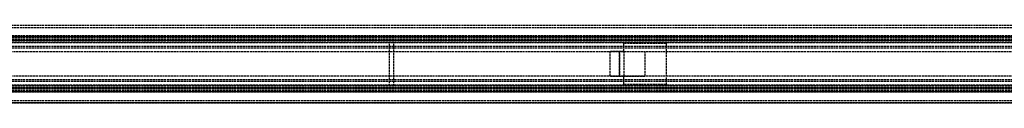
# Model space of a CAD drawing. Header units: millimetres. Extents: x 0 to 2800, y 0 to 55.
# Tile 7 of 8: x 700 to 1400, y 0 to 55. Entities that reach past the tile are written whole.
import ezdxf

# ---------------------------------------------------------------- set-up
doc = ezdxf.new("R2010")
doc.units = ezdxf.units.MM
doc.header["$LTSCALE"] = 10
doc.linetypes.add('ALLCAD_Strich', pattern=[0.2, 0.15, -0.05])
doc.layers.add('BESCH_KONT_sich_schn_ansi_2d', color=40, linetype='Continuous')
doc.layers.add('BESCH_KONT_sich_schn_grun_2d', color=10, linetype='Continuous')

msp = doc.modelspace()

# ---------------------------------------------------------------- linework, layer by layer
at = {"layer": 'BESCH_KONT_sich_schn_ansi_2d', "linetype": 'ALLCAD_Strich'}
for p, q in [((0, 0, 81), (2800, 0, 81)), ((0, 0, 66), (2800, 0, 66)), ((2800, 0, 42), (0, 0, 42)), ((2800, 0, 2), (0, 0, 2)), ((2800, 0), (0, 0)), ((2800, 0, 64.5), (0, 0, 64.5)), ((2800, 0, 42.71), (0, 0, 42.71)), ((2800, 0, 75), (0, 0, 75)), ((2800, 0, 74.5), (0, 0, 74.5)), ((0, 0, 72.5), (2800, 0, 72.5)), ((0, 0, 72), (2800, 0, 72)), ((2800, 0, 40.23), (0, 0, 40.23)), ((2800, 0, 2.5), (0, 0, 2.5)), ((2800, 0, 4), (0, 0, 4)), ((2800, 0, 9), (0, 0, 9)), ((2800, 0, 28), (0, 0, 28)), ((2800, 0, 29.5), (0, 0, 29.5)), ((2800, 0, 32), (0, 0, 32)), ((2800, 0, 38.5), (0, 0, 38.5)), ((2800, 0, 40), (0, 0, 40)), ((2800, 0, 61.5), (0, 0, 61.5)), ((2800, 0, 40.94), (0, 0, 40.94)), ((966, 0, 61.5), (202, 0, 61.5)), ((963, 0, 40), (205, 0, 40)), ((963, 0, 40), (963, 0, 45)), ((963, 0, 45), (966, 0, 45)), ((966, 0, 45), (966, 0, 61.5)), ((1119.5, 0, 78), (1119.5, 0, 75)), ((1129.5, 0, 78), (1119.5, 0, 78)), ((1126.5, 0, 66), (1126.5, 0, 64.5)), ((1126.5, 0, 72), (1126.5, 0, 75)), ((1126.5, 0, 75), (1126.5, 0, 66)), ((1129.5, 0, 64.5), (1129.5, 0, 66)), ((1129.5, 0, 66), (1129.5, 0, 72)), ((1129.5, 0, 72), (1129.5, 0, 78)), ((1144.5, 0, 72), (1144.5, 0, 75)), ((1159.5, 0, 66), (1159.5, 0, 64.5)), ((1159.5, 0, 72), (1159.5, 0, 66))]:
    msp.add_line(p, q, dxfattribs=at)
at = {"layer": 'BESCH_KONT_sich_schn_grun_2d', "linetype": 'ALLCAD_Strich'}
for p, q in [((0, 55), (2800, 55)), ((0, 53.5), (2800, 53.5)), ((2800, 47.5), (0, 47.5)), ((0, 47), (2800, 47)), ((2800, 46.71), (0, 46.71)), ((2800, 46), (0, 46)), ((2800, 45), (0, 45)), ((2800, 44.94), (0, 44.94)), ((0, 44.5), (2800, 44.5)), ((2800, 44.23), (0, 44.23)), ((2800, 43), (0, 43)), ((966, 43), (202, 43)), ((1521.4, 42.5), (398.6, 42.5)), ((963, 12), (963, 43)), ((966, 12), (966, 43)), ((2800, 40), (0, 40)), ((2800, 38.75), (0, 38.75)), ((2741, 36.25), (613, 36.25)), ((1119.5, 36.5), (1119.5, 18.5)), ((1129.5, 36.5), (1119.5, 36.5)), ((1126.5, 18.5), (1126.5, 36.5)), ((1126.5, 36.5), (1126.5, 18.5)), ((1129.5, 36.5), (1129.5, 42)), ((1159.5, 42), (1129.5, 42)), ((1129.5, 36.5), (1144.5, 36.5)), ((1129.5, 36.5), (1129.5, 18.5)), ((1144.5, 36.5), (1144.5, 18.5)), ((1159.5, 42), (1159.5, 13)), ((2800, 16.25), (0, 16.25)), ((2800, 15), (0, 15)), ((2741, 18.75), (613, 18.75)), ((1129.5, 18.5), (1119.5, 18.5)), ((1144.5, 18.5), (1129.5, 18.5)), ((1129.5, 13), (1129.5, 18.5)), ((2800, 12), (0, 12)), ((2800, 10.77), (0, 10.77)), ((0, 10.5), (2800, 10.5)), ((2800, 10.06), (0, 10.06)), ((2800, 10), (0, 10)), ((2800, 9), (0, 9)), ((2800, 8.29), (0, 8.29)), ((0, 8), (2800, 8)), ((2800, 7.5), (0, 7.5)), ((966, 12), (202, 12)), ((1521.4, 12.5), (398.6, 12.5)), ((1159.5, 13), (1129.5, 13)), ((0, 1.5), (2800, 1.5)), ((0, 0), (2800, 0))]:
    msp.add_line(p, q, dxfattribs=at)

doc.saveas('drawing.dxf')
